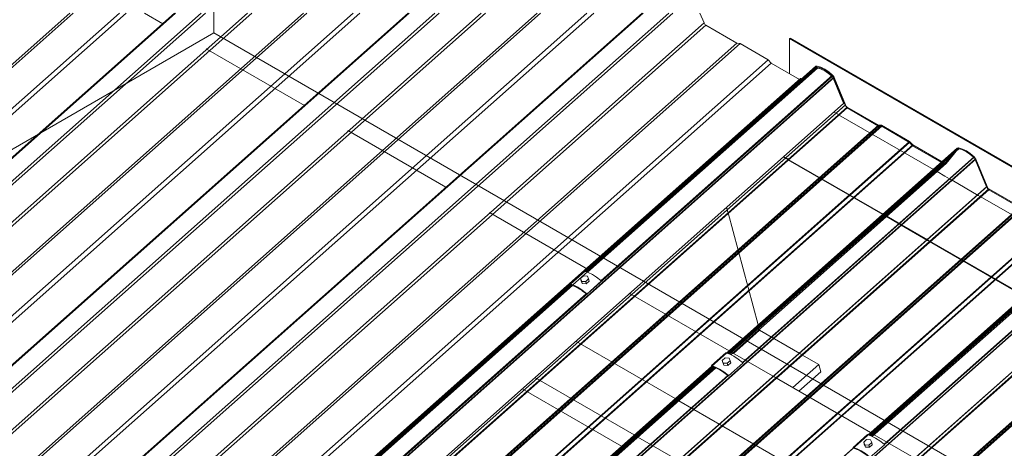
# Model space of a CAD drawing. Header units: millimetres. Extents: x 5480 to 10527, y -23380 to -18986.
# Tile 6 of 9: x 7717 to 8651, y -20860 to -20454. Entities that reach past the tile are written whole.
import ezdxf

# ---------------------------------------------------------------- set-up
doc = ezdxf.new("R2010")
doc.units = ezdxf.units.MM
for name, color, linetype, lineweight in [('A-GENM', 13, 'Continuous', 18), ('G-ANNO-SYMB', 111, 'Continuous', 9), ('S-BEAM', 12, 'Continuous', 18)]:
    doc.layers.add(name, color=color, linetype=linetype, lineweight=lineweight)

# ---------------------------------------------------------------- blocks, each defined once
blk = doc.blocks.new('UB-Universal Beams - 310UB40_4-5270087-3D TRANSLUCENT SHEETS')
at = {"layer": 'S-BEAM'}
for p, q in [((8387.48, -20631.92), (8388.25, -20634.79)), ((8388.27, -20634.85), (8388.45, -20635.53)), ((8388.47, -20635.6), (8388.65, -20636.27)), ((8388.67, -20636.34), (8388.83, -20636.97)), ((8388.85, -20637.04), (8417.38, -20743.42)), ((8417.4, -20743.48), (8417.45, -20743.67)), ((8417.48, -20743.79), (8417.67, -20744.49)), ((8417.67, -20744.49), (8417.97, -20745.61)), ((8393.99, -20770.41), (8418.74, -20748.46)), ((8417.99, -20745.66), (8418.08, -20746.02)), ((8418.09, -20746.06), (8418.15, -20746.29)), ((8418.19, -20746.42), (8418.48, -20747.5)), ((8418.49, -20747.53), (8418.74, -20748.46)), ((8418.74, -20748.46), (8456.95, -20770.52)), ((8457.04, -20770.57), (8457.58, -20770.89)), ((8457.67, -20770.94), (8458.21, -20771.25)), ((8458.29, -20771.3), (8458.8, -20771.59)), ((8458.88, -20771.64), (8474.92, -20780.89)), ((8450.17, -20802.85), (8474.92, -20780.89)), ((8474.92, -20780.89), (8476.78, -20787.86)), ((8456.05, -20806.25), (8476.78, -20787.86))]:
    blk.add_line(p, q, dxfattribs=at)
blk = doc.blocks.new('Translucent Sheet Stopend Flashing1 - Translucent Sheet Stopend Flashing-5270418-3D TRANSLUCENT SHEETS')
at = {"layer": 'A-GENM'}
for p, q in [((8447.27, -20471.7), (8447.97, -20471.29)), ((8447.27, -20505.13), (8447.27, -20471.7)), ((9064.28, -20827.93), (8447.27, -20471.7)), ((9064.99, -20827.52), (8447.97, -20471.29)), ((8489.46, -20541.49), (8491.93, -20542.92)), ((8491.94, -20542.92), (8492.57, -20543.29)), ((8492.57, -20543.29), (8493.19, -20543.65)), ((8493.2, -20543.65), (8493.78, -20543.99)), ((8493.78, -20543.99), (8583.75, -20595.93)), ((8443.77, -20585.59), (8441.32, -20584.17)), ((8444.17, -20585.24), (8441.72, -20583.82)), ((8444.41, -20585.95), (8443.8, -20585.6)), ((8444.8, -20585.6), (8444.2, -20585.25)), ((8445.03, -20586.31), (8444.44, -20585.97)), ((8445.43, -20585.96), (8444.83, -20585.62)), ((8446.02, -20586.31), (8445.46, -20585.98)), ((8445.62, -20586.66), (8445.06, -20586.33)), ((8535.62, -20638.62), (8445.65, -20586.67)), ((8536.02, -20638.27), (8446.04, -20586.32)), ((8583.75, -20595.93), (8583.94, -20596.04)), ((8583.95, -20596.04), (8584.29, -20596.24)), ((8584.35, -20596.28), (8584.63, -20596.44)), ((8584.63, -20596.44), (8585.57, -20596.98)), ((8585.58, -20596.98), (8585.92, -20597.18)), ((8585.92, -20597.18), (8586.16, -20597.32)), ((8586.26, -20597.38), (8587.18, -20597.91)), ((8587.27, -20597.96), (8594.58, -20602.18)), ((8594.66, -20602.23), (8598.94, -20604.7)), ((8599.02, -20604.75), (8599.79, -20605.19)), ((8599.8, -20605.2), (8600.59, -20605.65)), ((8600.61, -20605.66), (8601.38, -20606.11)), ((8601.4, -20606.12), (8626.28, -20620.49)), ((8626.29, -20620.49), (8626.92, -20620.85)), ((8626.92, -20620.85), (8627.54, -20621.21)), ((8627.55, -20621.22), (8628.13, -20621.55)), ((8628.13, -20621.56), (8718.1, -20673.5)), ((8535.8, -20638.72), (8535.62, -20638.62)), ((8536.5, -20639.12), (8535.83, -20638.73)), ((8536.2, -20638.37), (8536.02, -20638.27)), ((8536.89, -20638.77), (8536.22, -20638.38)), ((8537.44, -20639.67), (8536.5, -20639.12)), ((8537.83, -20639.32), (8536.89, -20638.77)), ((8537.79, -20639.87), (8537.46, -20639.67)), ((8538.02, -20640), (8537.8, -20639.87)), ((8538.18, -20639.52), (8537.85, -20639.33)), ((8539.04, -20640.59), (8538.13, -20640.06)), ((8538.42, -20639.65), (8538.19, -20639.52)), ((8539.44, -20640.24), (8538.53, -20639.72)), ((8551.62, -20647.85), (8539.07, -20640.61)), ((8552.02, -20647.5), (8539.46, -20640.26)), ((8552.43, -20648.32), (8551.67, -20647.88)), ((8552.82, -20647.97), (8552.06, -20647.53)), ((8553.22, -20648.78), (8552.47, -20648.34)), ((8553.61, -20648.43), (8552.87, -20647.99)), ((8578.13, -20663.16), (8553.27, -20648.8)), ((8578.52, -20662.81), (8553.66, -20648.45)), ((8578.76, -20663.52), (8578.15, -20663.17)), ((8579.15, -20663.17), (8578.55, -20662.82)), ((8579.38, -20663.88), (8578.79, -20663.54)), ((8579.78, -20663.53), (8579.18, -20663.19)), ((8579.97, -20664.22), (8579.41, -20663.9)), ((8580.37, -20663.87), (8579.81, -20663.55)), ((8669.97, -20716.18), (8580, -20664.24)), ((8670.37, -20715.83), (8580.39, -20663.89)), ((8718.1, -20673.5), (8718.29, -20673.61)), ((8718.3, -20673.61), (8718.64, -20673.81)), ((8718.7, -20673.84), (8718.98, -20674.01)), ((8718.98, -20674.01), (8719.92, -20674.55)), ((8719.93, -20674.55), (8720.27, -20674.75)), ((8720.27, -20674.75), (8720.51, -20674.89)), ((8720.62, -20674.95), (8721.53, -20675.47)), ((8721.62, -20675.53), (8728.93, -20679.75)), ((8729.01, -20679.8), (8733.29, -20682.27)), ((8733.37, -20682.31), (8734.14, -20682.75)), ((8734.15, -20682.76), (8734.94, -20683.22)), ((8734.96, -20683.23), (8735.74, -20683.68)), ((8735.75, -20683.69), (8760.63, -20698.05)), ((8760.64, -20698.06), (8761.27, -20698.42)), ((8761.27, -20698.42), (8761.89, -20698.78)), ((8761.9, -20698.78), (8762.48, -20699.12)), ((8762.48, -20699.12), (8852.45, -20751.06)), ((8670.15, -20716.29), (8669.97, -20716.18)), ((8670.85, -20716.69), (8670.18, -20716.3)), ((8670.55, -20715.94), (8670.37, -20715.83)), ((8671.24, -20716.34), (8670.57, -20715.95)), ((8671.79, -20717.23), (8670.85, -20716.69)), ((8672.18, -20716.88), (8671.24, -20716.34)), ((8672.53, -20717.08), (8672.2, -20716.89)), ((8672.14, -20717.43), (8671.81, -20717.24)), ((8672.37, -20717.57), (8672.15, -20717.44)), ((8673.39, -20718.16), (8672.48, -20717.63)), ((8672.77, -20717.22), (8672.54, -20717.09)), ((8673.79, -20717.81), (8672.88, -20717.28)), ((8685.97, -20725.42), (8673.42, -20718.17)), ((8686.37, -20725.07), (8673.81, -20717.82)), ((8686.78, -20725.88), (8686.02, -20725.45)), ((8687.17, -20725.54), (8686.41, -20725.1)), ((8687.57, -20726.34), (8686.82, -20725.91)), ((8687.96, -20725.99), (8687.22, -20725.56)), ((8712.87, -20740.37), (8688.01, -20726.02)), ((8712.48, -20740.72), (8687.62, -20726.37)), ((8713.11, -20741.09), (8712.5, -20740.74)), ((8713.5, -20740.74), (8712.9, -20740.39)), ((8713.73, -20741.45), (8713.14, -20741.1)), ((8714.13, -20741.1), (8713.53, -20740.76)), ((8714.32, -20741.79), (8713.76, -20741.47)), ((8714.72, -20741.44), (8714.16, -20741.12)), ((8804.32, -20793.75), (8714.35, -20741.81)), ((8804.72, -20793.4), (8714.74, -20741.46)), ((8852.45, -20751.06), (8852.64, -20751.17)), ((8852.65, -20751.18), (8853, -20751.38)), ((8853.05, -20751.41), (8853.33, -20751.57)), ((8853.33, -20751.57), (8854.27, -20752.12)), ((8854.28, -20752.12), (8854.62, -20752.32)), ((8854.62, -20752.32), (8854.86, -20752.45)), ((8854.97, -20752.52), (8855.88, -20753.04)), ((8855.97, -20753.1), (8863.28, -20757.32)), ((8863.36, -20757.36), (8867.64, -20759.83)), ((8867.72, -20759.88), (8868.49, -20760.32)), ((8868.5, -20760.33), (8869.29, -20760.79)), ((8869.31, -20760.8), (8870.09, -20761.25)), ((8870.1, -20761.25), (8894.98, -20775.62)), ((8894.99, -20775.62), (8895.62, -20775.99)), ((8895.62, -20775.99), (8896.24, -20776.35)), ((8896.25, -20776.35), (8896.83, -20776.69)), ((8896.84, -20776.69), (8986.8, -20828.63)), ((8804.51, -20793.86), (8804.32, -20793.75)), ((8805.2, -20794.26), (8804.53, -20793.87)), ((8804.9, -20793.51), (8804.72, -20793.4)), ((8805.59, -20793.91), (8804.92, -20793.52)), ((8806.14, -20794.8), (8805.2, -20794.26)), ((8806.53, -20794.45), (8805.59, -20793.91)), ((8806.49, -20795), (8806.16, -20794.81)), ((8806.72, -20795.14), (8806.5, -20795.01)), ((8806.88, -20794.65), (8806.55, -20794.46)), ((8807.74, -20795.72), (8806.83, -20795.2)), ((8807.12, -20794.79), (8806.89, -20794.66)), ((8808.14, -20795.38), (8807.23, -20794.85)), ((8820.32, -20802.99), (8807.77, -20795.74)), ((8820.72, -20802.64), (8808.16, -20795.39)), ((8821.13, -20803.45), (8820.37, -20803.01)), ((8821.52, -20803.1), (8820.76, -20802.66)), ((8821.92, -20803.91), (8821.17, -20803.48)), ((8822.32, -20803.56), (8821.57, -20803.13)), ((8846.83, -20818.29), (8821.97, -20803.94)), ((8847.22, -20817.94), (8822.36, -20803.59)), ((8847.46, -20818.66), (8846.85, -20818.31)), ((8847.85, -20818.31), (8847.25, -20817.96)), ((8848.08, -20819.02), (8847.49, -20818.67)), ((8848.48, -20818.67), (8847.88, -20818.32)), ((8848.67, -20819.36), (8848.11, -20819.03)), ((8849.07, -20819.01), (8848.51, -20818.68)), ((8938.67, -20871.32), (8848.7, -20819.37)), ((8939.07, -20870.97), (8849.1, -20819.02)), ((8986.8, -20828.63), (8986.99, -20828.74)), ((8987, -20828.74), (8987.35, -20828.95)), ((8987.4, -20828.98), (8987.68, -20829.14)), ((8987.68, -20829.14), (8988.6, -20829.67)), ((9064.99, -20827.52), (9064.28, -20827.93)), ((9064.28, -20827.93), (9064.28, -20861.36)), ((9064.99, -20861.77), (9064.99, -20827.52)), ((8938.86, -20871.42), (8938.67, -20871.32)), ((8939.55, -20871.82), (8938.88, -20871.43)), ((8939.25, -20871.07), (8939.07, -20870.97)), ((8939.94, -20871.47), (8939.27, -20871.09)), ((8940.47, -20872.35), (8939.55, -20871.82)), ((8940.86, -20872), (8939.94, -20871.47))]:
    blk.add_line(p, q, dxfattribs=at)
blk = doc.blocks.new('3D_Metalcraft Translucent Fixing_T-Rib - 3D_Metalcraft Translucent Fixing_T-Rib-V7-3D TRANSLUCENT SHEETS')
at = {"layer": 'S-BEAM'}
for p, q in [((8252.45, -20692.29), (8238.79, -20704.42)), ((8251.6, -20696.96), (8248.87, -20699.39)), ((8255.42, -20697.16), (8251.6, -20696.96)), ((8256.5, -20699.79), (8255.42, -20697.16)), ((8239.32, -20705.19), (8242.83, -20706.46)), ((8242.92, -20706.5), (8246.57, -20708.38)), ((8248.87, -20699.39), (8249.95, -20702.02)), ((8249.42, -20701.44), (8248.87, -20699.39)), ((8250.5, -20704.06), (8249.42, -20701.44)), ((8249.95, -20702.02), (8253.77, -20702.22)), ((8250.5, -20704.06), (8249.95, -20702.02)), ((8254.32, -20704.26), (8250.5, -20704.06)), ((8253.77, -20702.22), (8256.5, -20699.79)), ((8253.77, -20702.22), (8254.32, -20704.26)), ((8257.05, -20701.84), (8254.32, -20704.26)), ((8254.85, -20714.06), (8268.51, -20701.93)), ((8257.05, -20701.84), (8256.5, -20699.79)), ((8246.59, -20708.39), (8250.38, -20710.81)), ((8250.38, -20710.81), (8250.51, -20710.9)), ((8250.51, -20710.9), (8254.49, -20713.94))]:
    blk.add_line(p, q, dxfattribs=at)
for points in [[(8252.45, -20692.29, 0), (8252.46, -20692.29, 0), (8252.51, -20692.27, 0), (8252.59, -20692.28, 0)], [(8252.59, -20692.28, 0), (8256.19, -20693.59, 0), (8260.07, -20695.57, 0)], [(8260.07, -20695.57, 0), (8264.1, -20698.16, 0), (8268.2, -20701.29, 0)], [(8238.77, -20704.46, 0), (8238.76, -20704.53, 0), (8238.78, -20704.61, 0), (8238.82, -20704.71, 0), (8238.88, -20704.81, 0), (8238.96, -20704.92, 0), (8239.05, -20705.01, 0), (8239.14, -20705.09, 0), (8239.24, -20705.15, 0), (8239.32, -20705.19, 0)], [(8238.93, -20704.41, 0), (8238.85, -20704.4, 0), (8238.8, -20704.42, 0), (8238.79, -20704.42, 0)], [(8246.41, -20707.7, 0), (8242.53, -20705.73, 0), (8238.93, -20704.41, 0)], [(8268.2, -20701.29, 0), (8268.29, -20701.38, 0), (8268.38, -20701.48, 0), (8268.45, -20701.58, 0), (8268.5, -20701.68, 0), (8268.53, -20701.78, 0), (8268.54, -20701.85, 0), (8268.52, -20701.91, 0), (8268.51, -20701.93, 0)], [(8254.54, -20713.42, 0), (8250.44, -20710.29, 0), (8246.41, -20707.7, 0)], [(8254.49, -20713.94, 0), (8254.59, -20714.01, 0), (8254.68, -20714.06, 0), (8254.76, -20714.08, 0), (8254.82, -20714.08, 0)], [(8254.85, -20714.06, 0), (8254.86, -20714.04, 0), (8254.88, -20713.99, 0), (8254.87, -20713.91, 0), (8254.84, -20713.82, 0), (8254.79, -20713.71, 0), (8254.72, -20713.61, 0), (8254.63, -20713.51, 0), (8254.54, -20713.42, 0)]]:
    blk.add_polyline3d(points, dxfattribs=at)
blk = doc.blocks.new('Purlin - Purlin-5270094-3D TRANSLUCENT SHEETS')
at = {"layer": 'S-BEAM'}
for p, q in [((7852.38, -20457.66), (7835.1, -20447.68)), ((7986.73, -20535.22), (7893.65, -20481.49)), ((8121.08, -20612.79), (8028, -20559.05)), ((8255.43, -20690.36), (8162.35, -20636.62)), ((8255.62, -20690.47), (8255.46, -20690.38)), ((8256.32, -20690.87), (8255.69, -20690.51)), ((8257.25, -20691.41), (8256.32, -20690.87)), ((8296.69, -20714.18), (8295.01, -20713.21)), ((8389.78, -20767.92), (8296.69, -20714.18)), ((8244.39, -20758.8), (8338.68, -20813.24)), ((8389.97, -20768.04), (8389.81, -20767.94)), ((8390.67, -20768.44), (8390.04, -20768.07)), ((8393.06, -20769.82), (8390.67, -20768.44)), ((8431.05, -20791.75), (8393.06, -20769.82)), ((8524.13, -20845.49), (8431.05, -20791.75)), ((8205.57, -20793.22), (8299.86, -20847.66)), ((8193.49, -20803.93), (8287.78, -20858.37)), ((8338.72, -20813.26), (8338.87, -20813.35)), ((8338.95, -20813.39), (8339.57, -20813.75)), ((8339.57, -20813.75), (8340.51, -20814.29)), ((8340.58, -20814.34), (8340.86, -20814.5)), ((8340.91, -20814.52), (8341.09, -20814.63)), ((8341.2, -20814.69), (8342.11, -20815.22)), ((8342.14, -20815.23), (8473.03, -20890.81)), ((8299.91, -20847.69), (8300.05, -20847.77)), ((8300.14, -20847.82), (8300.75, -20848.17)), ((8524.32, -20845.6), (8524.16, -20845.51)), ((8525.02, -20846), (8524.39, -20845.64)), ((8527.48, -20847.42), (8525.02, -20846)), ((8565.4, -20869.32), (8527.59, -20847.49)), ((8300.75, -20848.17), (8301.69, -20848.72)), ((8301.77, -20848.76), (8302.04, -20848.92)), ((8302.09, -20848.95), (8302.27, -20849.05)), ((8302.38, -20849.12), (8303.29, -20849.64)), ((8303.32, -20849.66), (8434.21, -20925.23)), ((8287.83, -20858.4), (8287.98, -20858.48)), ((8288.07, -20858.54), (8288.67, -20858.88)), ((8288.67, -20858.88), (8289.61, -20859.43)), ((8289.7, -20859.48), (8289.96, -20859.63)), ((8290.02, -20859.66), (8290.19, -20859.76)), ((8290.3, -20859.83), (8291.21, -20860.35))]:
    blk.add_line(p, q, dxfattribs=at)
blk = doc.blocks.new('3D_Metalcraft Translucent Fixing_T-Rib - 3D_Metalcraft Translucent Fixing_T-Rib-V11-3D TRANSLUCENT SHEETS')
at = {"layer": 'S-BEAM'}
for p, q in [((8386.8, -20769.86), (8373.14, -20781.99)), ((8385.95, -20774.53), (8383.22, -20776.96)), ((8383.22, -20776.96), (8384.3, -20779.58)), ((8383.77, -20779), (8383.22, -20776.96)), ((8384.86, -20781.63), (8383.77, -20779)), ((8384.3, -20779.58), (8388.12, -20779.78)), ((8384.86, -20781.63), (8384.3, -20779.58)), ((8388.67, -20781.83), (8384.86, -20781.63)), ((8389.77, -20774.73), (8385.95, -20774.53)), ((8388.12, -20779.78), (8390.85, -20777.36)), ((8388.12, -20779.78), (8388.67, -20781.83)), ((8391.4, -20779.4), (8388.67, -20781.83)), ((8389.2, -20791.63), (8402.86, -20779.49)), ((8390.85, -20777.36), (8389.77, -20774.73)), ((8391.4, -20779.4), (8390.85, -20777.36)), ((8373.67, -20782.75), (8377.18, -20784.03)), ((8377.27, -20784.07), (8380.92, -20785.94)), ((8380.94, -20785.95), (8384.73, -20788.38)), ((8384.73, -20788.38), (8384.86, -20788.47)), ((8384.86, -20788.47), (8388.84, -20791.51))]:
    blk.add_line(p, q, dxfattribs=at)
for points in [[(8386.8, -20769.86, 0), (8386.81, -20769.85, 0), (8386.86, -20769.84, 0), (8386.94, -20769.84, 0)], [(8386.94, -20769.84, 0), (8390.54, -20771.16, 0), (8394.42, -20773.14, 0)], [(8373.12, -20782.03, 0), (8373.11, -20782.1, 0), (8373.13, -20782.18, 0), (8373.17, -20782.28, 0), (8373.23, -20782.38, 0), (8373.31, -20782.48, 0), (8373.4, -20782.58, 0), (8373.49, -20782.66, 0), (8373.59, -20782.72, 0), (8373.67, -20782.75, 0)], [(8373.28, -20781.98, 0), (8373.2, -20781.97, 0), (8373.15, -20781.99, 0), (8373.14, -20781.99, 0)], [(8380.76, -20785.27, 0), (8376.88, -20783.29, 0), (8373.28, -20781.98, 0)], [(8394.42, -20773.14, 0), (8398.45, -20775.73, 0), (8402.55, -20778.86, 0)], [(8402.55, -20778.86, 0), (8402.64, -20778.95, 0), (8402.73, -20779.04, 0), (8402.8, -20779.15, 0), (8402.85, -20779.25, 0), (8402.89, -20779.34, 0), (8402.89, -20779.42, 0), (8402.87, -20779.48, 0), (8402.86, -20779.49, 0)], [(8388.89, -20790.99, 0), (8384.79, -20787.86, 0), (8380.76, -20785.27, 0)], [(8388.84, -20791.51, 0), (8388.94, -20791.58, 0), (8389.03, -20791.63, 0), (8389.11, -20791.65, 0), (8389.17, -20791.64, 0)], [(8389.2, -20791.63, 0), (8389.21, -20791.61, 0), (8389.23, -20791.55, 0), (8389.23, -20791.48, 0), (8389.19, -20791.38, 0), (8389.14, -20791.28, 0), (8389.07, -20791.18, 0), (8388.98, -20791.08, 0), (8388.89, -20790.99, 0)]]:
    blk.add_polyline3d(points, dxfattribs=at)
blk = doc.blocks.new('3D_Metalcraft Translucent Fixing_T-Rib - 3D_Metalcraft Translucent Fixing_T-Rib-V9-3D TRANSLUCENT SHEETS')
at = {"layer": 'S-BEAM'}
for p, q in [((8052.13, -21066.63), (8038.47, -21078.77)), ((8051.27, -21071.3), (8048.54, -21073.73)), ((8055.09, -21071.51), (8051.27, -21071.3)), ((8056.17, -21074.13), (8055.09, -21071.51)), ((8039, -21079.53), (8042.5, -21080.81)), ((8042.59, -21080.85), (8046.25, -21082.72)), ((8048.54, -21073.73), (8049.63, -21076.36)), ((8049.09, -21075.78), (8048.54, -21073.73)), ((8050.18, -21078.4), (8049.09, -21075.78)), ((8049.63, -21076.36), (8053.44, -21076.56)), ((8050.18, -21078.4), (8049.63, -21076.36)), ((8053.99, -21078.61), (8050.18, -21078.4)), ((8053.44, -21076.56), (8056.17, -21074.13)), ((8053.44, -21076.56), (8053.99, -21078.61)), ((8056.73, -21076.18), (8053.99, -21078.61)), ((8054.52, -21088.4), (8068.18, -21076.27)), ((8056.73, -21076.18), (8056.17, -21074.13)), ((8046.26, -21082.73), (8050.05, -21085.15)), ((8050.05, -21085.15), (8050.19, -21085.24)), ((8050.19, -21085.24), (8054.17, -21088.29))]:
    blk.add_line(p, q, dxfattribs=at)
for points in [[(8052.13, -21066.63, 0), (8052.13, -21066.63, 0), (8052.19, -21066.61, 0), (8052.26, -21066.62, 0)], [(8052.26, -21066.62, 0), (8055.87, -21067.93, 0), (8059.74, -21069.91, 0)], [(8059.74, -21069.91, 0), (8063.78, -21072.5, 0), (8067.87, -21075.63, 0)], [(8038.44, -21078.8, 0), (8038.43, -21078.87, 0), (8038.45, -21078.96, 0), (8038.49, -21079.05, 0), (8038.55, -21079.16, 0), (8038.63, -21079.26, 0), (8038.72, -21079.35, 0), (8038.82, -21079.43, 0), (8038.91, -21079.49, 0), (8039, -21079.53, 0)], [(8038.6, -21078.75, 0), (8038.53, -21078.74, 0), (8038.47, -21078.76, 0), (8038.47, -21078.77, 0)], [(8046.08, -21082.04, 0), (8042.21, -21080.07, 0), (8038.6, -21078.75, 0)], [(8067.87, -21075.63, 0), (8067.97, -21075.72, 0), (8068.05, -21075.82, 0), (8068.13, -21075.92, 0), (8068.18, -21076.02, 0), (8068.21, -21076.12, 0), (8068.22, -21076.19, 0), (8068.2, -21076.25, 0), (8068.18, -21076.27, 0)], [(8054.21, -21087.77, 0), (8050.12, -21084.63, 0), (8046.08, -21082.04, 0)], [(8054.17, -21088.29, 0), (8054.26, -21088.35, 0), (8054.35, -21088.4, 0), (8054.43, -21088.42, 0), (8054.49, -21088.42, 0)], [(8054.52, -21088.4, 0), (8054.54, -21088.38, 0), (8054.56, -21088.33, 0), (8054.55, -21088.25, 0), (8054.52, -21088.16, 0), (8054.47, -21088.06, 0), (8054.39, -21087.95, 0), (8054.31, -21087.85, 0), (8054.21, -21087.77, 0)]]:
    blk.add_polyline3d(points, dxfattribs=at)

msp = doc.modelspace()

# ---------------------------------------------------------------- linework, layer by layer
at = {"layer": 'G-ANNO-SYMB'}
for p in [(7900.86, -18986.24), (5480.32, -21863.92), (10526.99, -21982.61)]:
    msp.add_line(p, (7900.86, -20466.41), dxfattribs=at)
at = {"layer": 'S-BEAM'}
for p, q in [((7863.57, -20447.68), (6882.2, -21317.91)), ((6882.2, -21229.67), (7764.06, -20447.68)), ((6882.2, -21232.48), (7767.23, -20447.68)), ((6882.2, -21271.5), (7811.23, -20447.68)), ((6882.2, -21277.22), (7817.68, -20447.68)), ((6882.2, -21318.77), (7864.54, -20447.68)), ((6882.2, -21340.33), (7888.85, -20447.68)), ((6882.2, -21343.81), (7892.78, -20447.68)), ((6882.2, -21379.35), (7932.85, -20447.68)), ((6882.2, -21382.95), (7936.92, -20447.68)), ((6889.24, -21420.14), (7985.89, -20447.68)), ((6891.83, -21420.64), (7989.05, -20447.68)), ((6918.48, -21436.03), (8033.06, -20447.68)), ((6921.71, -21438.89), (8039.5, -20447.68)), ((8085.39, -20447.68), (6959.37, -21446.19)), ((6960.47, -21446.07), (8086.36, -20447.68)), ((6975.19, -21454.57), (8110.67, -20447.68)), ((6976.96, -21456.49), (8114.6, -20447.68)), ((6992.08, -21478.62), (8154.67, -20447.68)), ((6993.93, -21480.58), (8158.74, -20447.68)), ((7023.59, -21497.7), (8207.71, -20447.68)), ((7026.18, -21498.21), (8210.87, -20447.68)), ((7052.84, -21513.6), (8254.88, -20447.68)), ((7056.06, -21516.45), (8261.33, -20447.68)), ((8307.22, -20447.68), (7093.72, -21523.75)), ((7094.82, -21523.63), (8308.18, -20447.68)), ((7109.54, -21532.14), (8332.5, -20447.68)), ((7111.31, -21534.06), (8336.42, -20447.68)), ((8366.06, -20456.94), (8362.18, -20447.68)), ((7126.43, -21556.18), (8366.06, -20456.94)), ((7128.28, -21558.15), (8367.63, -20459.15)), ((8397.29, -20476.28), (8367.63, -20459.15)), ((7157.94, -21575.27), (8397.29, -20476.28)), ((7160.53, -21575.78), (8400.2, -20476.5)), ((8400.2, -20476.5), (8397.29, -20476.28)), ((8426.85, -20491.89), (8400.2, -20476.5)), ((7187.19, -21591.16), (8426.85, -20491.89)), ((8429.76, -20495.02), (8426.85, -20491.89)), ((7190.41, -21594.02), (8429.76, -20495.02)), ((8472, -20498.26), (7228.07, -21601.32)), ((8473.12, -20499.94), (7229.41, -21602.8)), ((8253.71, -20692.69), (8473.34, -20497.93)), ((8254.1, -20692.83), (8472.45, -20499.22)), ((8254.61, -20693.02), (8473.56, -20498.86)), ((8255.51, -20693.34), (8473.78, -20499.79)), ((8261.93, -20684.56), (8471.86, -20498.4)), ((8456.53, -20510.48), (8429.76, -20495.02)), ((8469.35, -20501.48), (8467.94, -20503.21)), ((8468.53, -20504.02), (8472.45, -20499.22)), ((8470.92, -20499.55), (8469.39, -20501.43)), ((8471.76, -20498.53), (8470.93, -20499.55)), ((8471.86, -20498.4), (8471.76, -20498.53)), ((8473.56, -20498.86), (8476.22, -20499.56)), ((8475.47, -20500.19), (8473.78, -20499.79)), ((8480.7, -20501.61), (8483.89, -20503.72)), ((8457.57, -20509.54), (7217.89, -21608.84)), ((7244.2, -21610.38), (8487.62, -20507.78)), ((7245.17, -21611.67), (8488.95, -20508.75)), ((7245.66, -21611.62), (8489.54, -20508.61)), ((8254.95, -20693.14), (8460.36, -20511)), ((8268.29, -20701.32), (8488.06, -20506.44)), ((8268.48, -20701.63), (8487.84, -20507.11)), ((8457.59, -20511.09), (8456.69, -20510.57)), ((8457.78, -20511.2), (8457.59, -20511.09)), ((8458.14, -20511.41), (8457.79, -20511.21)), ((8458.75, -20510.07), (8457.84, -20509.55)), ((8457.84, -20510.39), (8458.17, -20510.58)), ((8458.17, -20510.58), (8458.36, -20510.69)), ((8458.48, -20511.6), (8458.18, -20511.43)), ((8458.37, -20510.69), (8458.72, -20510.9)), ((8458.94, -20510.18), (8458.75, -20510.07)), ((8458.75, -20510.92), (8459.05, -20511.09)), ((8459.3, -20510.39), (8458.94, -20510.18)), ((8459.05, -20511.09), (8459.78, -20511.51)), ((8459.63, -20510.58), (8459.33, -20510.4)), ((8460.36, -20511), (8459.63, -20510.58)), ((8460.63, -20511.07), (8460.36, -20511)), ((8467.94, -20503.21), (8464.03, -20508.01)), ((8483.35, -20504.17), (8480.7, -20502.46)), ((8483.89, -20503.72), (8484.32, -20504.04)), ((8484.32, -20504.04), (8487.57, -20506.85)), ((8487.62, -20507.78), (8487.08, -20507.27)), ((8487.61, -20506.88), (8487.84, -20507.11)), ((8487.84, -20507.11), (8488.17, -20507.47)), ((8488.36, -20508.87), (8488.24, -20508.6)), ((8488.27, -20507.59), (8488.64, -20508.14)), ((8488.6, -20509.44), (8488.36, -20508.87)), ((8498.51, -20533.03), (8488.6, -20509.44)), ((8488.68, -20508.21), (8488.95, -20508.75)), ((8488.95, -20508.75), (8489.07, -20509.02)), ((8489.07, -20509.02), (8499.92, -20534.86)), ((8500.41, -20534.5), (8489.54, -20508.61)), ((8459.2, -20512.02), (8458.48, -20511.6)), ((8459.39, -20512.13), (8459.2, -20512.02)), ((8459.78, -20511.51), (8459.97, -20511.62)), ((7258.88, -21632.74), (8498.49, -20533.52)), ((7260.74, -21633.7), (8499.92, -20534.86)), ((7260.78, -21633.75), (8500.41, -20534.5)), ((7262.63, -21635.72), (8501.98, -20536.72)), ((7262.75, -21636.36), (8501.91, -20537.53)), ((8499.94, -20534.92), (8500.26, -20535.54)), ((8500.31, -20535.63), (8500.63, -20536.14)), ((8501.5, -20537.16), (8501.91, -20537.53)), ((8501.91, -20537.53), (8531.78, -20554.77)), ((8531.64, -20553.84), (8501.98, -20536.72)), ((7292.29, -21652.84), (8531.64, -20553.84)), ((7292.61, -21653.6), (8531.78, -20554.77)), ((7294.88, -21653.34), (8534.55, -20554.07)), ((7295.6, -21653.76), (8534.69, -20554.99)), ((8534.55, -20554.07), (8531.64, -20553.84)), ((8531.78, -20554.77), (8534.69, -20554.99)), ((8561.2, -20569.46), (8534.55, -20554.07)), ((8534.69, -20554.99), (8561.06, -20570.22)), ((7321.54, -21668.73), (8561.2, -20569.46)), ((7321.58, -21669.33), (8561.06, -20570.22)), ((7324.76, -21671.59), (8564.11, -20572.59)), ((7325.2, -21671.84), (8563.97, -20573.36)), ((8606.35, -20575.83), (7362.42, -21678.89)), ((8387.39, -20770.01), (8606.21, -20575.97)), ((8388.06, -20770.25), (8607.69, -20575.5)), ((8388.45, -20770.4), (8606.8, -20576.78)), ((8388.96, -20770.58), (8607.91, -20576.43)), ((8561.06, -20570.22), (8563.97, -20573.36)), ((8564.11, -20572.59), (8561.2, -20569.46)), ((8563.97, -20573.36), (8591.37, -20589.17)), ((8591.94, -20588.66), (8564.11, -20572.59)), ((8595.83, -20590.23), (8606.8, -20576.78)), ((8606.11, -20576.09), (8605.28, -20577.12)), ((8606.21, -20575.97), (8606.11, -20576.09)), ((8606.8, -20576.78), (8606.9, -20576.68)), ((8607.91, -20576.43), (8610.57, -20577.12)), ((7380.01, -21689.19), (8623.89, -20586.18)), ((8402.64, -20778.88), (8622.41, -20584)), ((8402.83, -20779.2), (8622.19, -20584.68)), ((8602.29, -20580.78), (8595.34, -20589.31)), ((8603.7, -20579.05), (8602.29, -20580.78)), ((8605.27, -20577.12), (8603.74, -20579)), ((8615.05, -20579.18), (8618.24, -20581.29)), ((8621.92, -20584.42), (8622.19, -20584.68)), ((8622.19, -20584.68), (8622.52, -20585.04)), ((8622.62, -20585.16), (8623, -20585.71)), ((8623.03, -20585.77), (8623.3, -20586.31)), ((8634.76, -20612.07), (8623.89, -20586.18)), ((7379.53, -21689.24), (8623.3, -20586.31)), ((8389.56, -20770.8), (8593.77, -20589.71)), ((8390.31, -20771.07), (8593.84, -20590.6)), ((8390.34, -20771.09), (8595.34, -20589.31)), ((8391.34, -20771.57), (8595.83, -20590.23)), ((8391.35, -20771.57), (8595.7, -20590.36)), ((8591.37, -20589.17), (8591.56, -20589.28)), ((8591.56, -20589.29), (8591.91, -20589.49)), ((8592.13, -20588.77), (8591.94, -20588.66)), ((8591.95, -20589.51), (8592.25, -20589.68)), ((8592.49, -20588.98), (8592.14, -20588.77)), ((8592.25, -20589.68), (8593.19, -20590.23)), ((8592.83, -20589.17), (8592.53, -20589)), ((8593.77, -20589.71), (8592.83, -20589.17)), ((8593.19, -20590.23), (8593.54, -20590.43)), ((8593.54, -20590.43), (8593.77, -20590.56)), ((8595.7, -20590.36), (8595.83, -20590.23)), ((8623.3, -20586.31), (8623.42, -20586.59)), ((8623.42, -20586.59), (8634.27, -20612.42)), ((7395.09, -21711.27), (8634.27, -20612.42)), ((7395.13, -21711.32), (8634.76, -20612.07)), ((8634.3, -20612.48), (8634.61, -20613.11)), ((8634.66, -20613.2), (8634.99, -20613.7)), ((7396.98, -21713.28), (8636.33, -20614.29)), ((7397.1, -21713.93), (8636.26, -20615.09)), ((8635.85, -20614.73), (8636.26, -20615.09)), ((8636.26, -20615.09), (8666.13, -20632.34)), ((8665.99, -20631.41), (8636.33, -20614.29)), ((7426.64, -21730.41), (8665.99, -20631.41)), ((7426.96, -21731.17), (8666.13, -20632.34)), ((7429.23, -21730.91), (8668.9, -20631.63)), ((7429.95, -21731.33), (8669.04, -20632.56)), ((7455.89, -21746.3), (8695.55, -20647.02)), ((7455.93, -21746.9), (8695.41, -20647.79)), ((7459.11, -21749.16), (8698.46, -20650.16)), ((7459.55, -21749.41), (8698.32, -20650.92)), ((8740.7, -20653.4), (7496.77, -21756.45)), ((8521.74, -20847.58), (8740.56, -20653.54)), ((8522.41, -20847.82), (8742.04, -20653.07)), ((8522.81, -20847.97), (8741.15, -20654.35)), ((8523.31, -20848.15), (8742.26, -20654)), ((7513.88, -21766.8), (8757.65, -20663.88)), ((7514.36, -21766.76), (8758.24, -20663.74)), ((8523.91, -20848.37), (8728.12, -20667.28)), ((8524.66, -20848.64), (8728.19, -20668.17)), ((8524.69, -20848.65), (8729.69, -20666.87)), ((8525.69, -20849.13), (8730.18, -20667.8)), ((8525.7, -20849.14), (8730.05, -20667.93)), ((8536.99, -20856.45), (8756.76, -20661.57)), ((8537.18, -20856.76), (8756.54, -20662.24)), ((8253.04, -20692.44), (8261.92, -20684.57)), ((8261.92, -20684.57), (8261.93, -20684.56)), ((7529.44, -21788.83), (8768.62, -20689.99)), ((7529.48, -21788.88), (8769.11, -20689.64)), ((7531.33, -21790.85), (8770.68, -20691.85)), ((7531.45, -21791.49), (8770.61, -20692.66)), ((7918.36, -20989.22), (8239.12, -20704.79)), ((7919.03, -20989.46), (8239.53, -20705.26)), ((7919.43, -20989.61), (8239.92, -20705.41)), ((7919.94, -20989.79), (8240.37, -20705.64)), ((7920.28, -20989.91), (8240.77, -20705.71)), ((7920.84, -20990.12), (8241.33, -20705.92)), ((7560.99, -21807.97), (8800.34, -20708.98)), ((7561.31, -21808.74), (8800.48, -20709.9)), ((7563.58, -21808.48), (8803.25, -20709.2)), ((7563.91, -21809.24), (8803.39, -20710.13)), ((7933.62, -20998.09), (8254.26, -20713.76)), ((7933.8, -20998.4), (8254.79, -20713.76)), ((8052.71, -21066.78), (8373.47, -20782.35)), ((8053.38, -21067.03), (8373.88, -20782.83)), ((8053.78, -21067.17), (8374.27, -20782.97)), ((8054.29, -21067.36), (8374.78, -20783.16)), ((8054.88, -21067.57), (8375.38, -20783.37)), ((8055.64, -21067.85), (8376.13, -20783.65)), ((8055.67, -21067.86), (8376.16, -20783.66)), ((8056.66, -21068.34), (8377.25, -20784.06)), ((8056.67, -21068.35), (8377.27, -20784.06)), ((8067.97, -21075.66), (8388.61, -20791.33)), ((8068.15, -21075.97), (8389.14, -20791.33)), ((8187.06, -21144.35), (8507.82, -20859.92))]:
    msp.add_line(p, q, dxfattribs=at)
for points in [[(8367.63, -20459.15, 0), (8367.16, -20458.71, 0), (8366.73, -20458.17, 0), (8366.36, -20457.57, 0), (8366.06, -20456.94, 0)], [(8473.34, -20497.93, 0), (8472.77, -20497.92, 0), (8472.27, -20498.07, 0), (8471.86, -20498.4, 0)], [(8472.45, -20499.22, 0), (8472.76, -20498.97, 0), (8473.13, -20498.85, 0), (8473.56, -20498.86, 0)], [(8473.78, -20499.79, 0), (8473.49, -20499.78, 0), (8473.24, -20499.85, 0), (8473.04, -20500.02, 0)], [(8480.7, -20500.77, 0), (8476.97, -20498.97, 0), (8473.34, -20497.93, 0)], [(8480.7, -20502.46, 0), (8477.2, -20500.77, 0), (8475.48, -20500.19, 0)], [(8476.22, -20499.56, 0), (8477.08, -20499.87, 0), (8480.7, -20501.61, 0)], [(8488.06, -20506.44, 0), (8484.43, -20503.27, 0), (8480.7, -20500.77, 0)], [(8457.55, -20509.56, 0), (8457.51, -20509.63, 0), (8457.49, -20509.72, 0), (8457.49, -20509.82, 0), (8457.51, -20509.93, 0), (8457.55, -20510.04, 0), (8457.61, -20510.15, 0), (8457.68, -20510.25, 0), (8457.76, -20510.33, 0), (8457.84, -20510.39, 0)], [(8457.84, -20509.55, 0), (8457.76, -20509.51, 0), (8457.68, -20509.5, 0), (8457.61, -20509.52, 0), (8457.55, -20509.56, 0)], [(8487.08, -20507.27, 0), (8484.2, -20504.81, 0), (8483.35, -20504.18, 0)], [(8488.24, -20508.6, 0), (8488.16, -20508.47, 0), (8487.91, -20508.1, 0), (8487.72, -20507.88, 0)], [(8489.54, -20508.61, 0), (8489.13, -20507.81, 0), (8488.63, -20507.07, 0), (8488.06, -20506.44, 0)], [(8498.49, -20533.52, 0), (8498.5, -20533.5, 0), (8498.54, -20533.44, 0), (8498.56, -20533.35, 0), (8498.57, -20533.25, 0), (8498.55, -20533.14, 0), (8498.51, -20533.03, 0)], [(8501.98, -20536.72, 0), (8501.51, -20536.27, 0), (8501.08, -20535.74, 0), (8500.71, -20535.14, 0), (8500.41, -20534.5, 0)], [(8500.63, -20536.14, 0), (8500.79, -20536.35, 0), (8501.05, -20536.69, 0)], [(8501.05, -20536.69, 0), (8501.33, -20536.99, 0), (8501.5, -20537.16, 0)], [(8607.69, -20575.5, 0), (8607.12, -20575.48, 0), (8606.62, -20575.64, 0), (8606.21, -20575.97, 0)], [(8606.9, -20576.68, 0), (8607.11, -20576.54, 0), (8607.48, -20576.42, 0), (8607.91, -20576.43, 0)], [(8615.05, -20578.33, 0), (8611.32, -20576.54, 0), (8607.69, -20575.5, 0)], [(8610.57, -20577.12, 0), (8611.43, -20577.44, 0), (8615.05, -20579.18, 0)], [(8622.41, -20584, 0), (8618.78, -20580.84, 0), (8615.05, -20578.33, 0)], [(8618.24, -20581.29, 0), (8618.67, -20581.61, 0), (8621.92, -20584.42, 0)], [(8623.89, -20586.18, 0), (8623.48, -20585.38, 0), (8622.98, -20584.64, 0), (8622.41, -20584, 0)], [(8595.34, -20589.31, 0), (8595.04, -20589.6, 0), (8594.67, -20589.77, 0), (8594.24, -20589.81, 0), (8593.77, -20589.71, 0)], [(8593.9, -20590.62, 0), (8594.42, -20590.74, 0), (8594.96, -20590.72, 0), (8595.44, -20590.55, 0), (8595.7, -20590.36, 0)], [(8636.33, -20614.29, 0), (8635.86, -20613.84, 0), (8635.43, -20613.31, 0), (8635.06, -20612.71, 0), (8634.76, -20612.07, 0)], [(8634.99, -20613.7, 0), (8635.14, -20613.92, 0), (8635.4, -20614.25, 0)], [(8635.4, -20614.25, 0), (8635.68, -20614.56, 0), (8635.85, -20614.73, 0)]]:
    msp.add_polyline3d(points, dxfattribs=at)

# ---------------------------------------------------------------- block references
at = {"layer": 'A-GENM'}
msp.add_blockref('Translucent Sheet Stopend Flashing1 - Translucent Sheet Stopend Flashing-5270418-3D TRANSLUCENT SHEETS', (0, 0), dxfattribs=at)
at = {"layer": 'S-BEAM'}
for name, p in [('Purlin - Purlin-5270094-3D TRANSLUCENT SHEETS', (0, 0)), ('UB-Universal Beams - 310UB40_4-5270087-3D TRANSLUCENT SHEETS', (0, 0)), ('3D_Metalcraft Translucent Fixing_T-Rib - 3D_Metalcraft Translucent Fixing_T-Rib-V7-3D TRANSLUCENT SHEETS', (0, 0)), ('3D_Metalcraft Translucent Fixing_T-Rib - 3D_Metalcraft Translucent Fixing_T-Rib-V11-3D TRANSLUCENT SHEETS', (0, 0)), ('3D_Metalcraft Translucent Fixing_T-Rib - 3D_Metalcraft Translucent Fixing_T-Rib-V9-3D TRANSLUCENT SHEETS', (469.03, 219.21))]:
    msp.add_blockref(name, p, dxfattribs=at)

doc.saveas('drawing.dxf')
